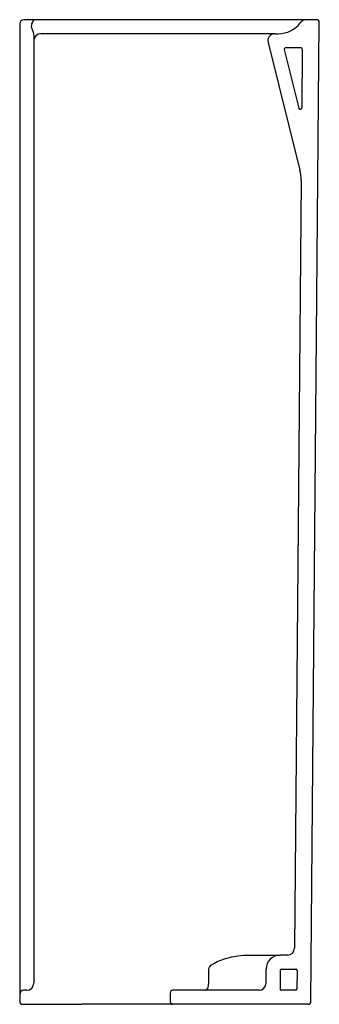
# Model space of a CAD drawing. Header units: millimetres. Extents: x 4720.004 to 4720.217, y 2590.474 to 2591.174.
import ezdxf

# ---------------------------------------------------------------- set-up
doc = ezdxf.new("R2010")
doc.units = ezdxf.units.MM
doc.layers.add('SANINDUSA', color=3, linetype='Continuous')

msp = doc.modelspace()

# ---------------------------------------------------------------- linework, layer by layer
at = {"layer": 'SANINDUSA'}
for p, q in [((4720.00413, 2591.17119), (4720.00413, 2591.16921)), ((4720.00413, 2591.16921), (4720.00413, 2590.48912)), ((4720.0093, 2591.17419), (4720.00713, 2591.17419)), ((4720.01562, 2591.17419), (4720.0093, 2591.17419)), ((4720.11493, 2591.17419), (4720.01562, 2591.17419)), ((4720.20781, 2591.17419), (4720.11493, 2591.17419)), ((4720.21511, 2591.17419), (4720.20781, 2591.17419)), ((4720.21115, 2590.47617), (4720.21711, 2591.17217)), ((4720.01413, 2591.16248), (4720.01413, 2591.15919)), ((4720.13824, 2591.16419), (4720.01913, 2591.16419)), ((4720.16168, 2591.16419), (4720.13824, 2591.16419)), ((4720.18553, 2591.16419), (4720.16168, 2591.16419)), ((4720.18553, 2591.16419), (4720.18781, 2591.16419)), ((4720.01413, 2591.15919), (4720.01413, 2590.48919)), ((4720.18068, 2591.15798), (4720.20329, 2591.06731)), ((4720.19224, 2591.15295), (4720.20264, 2591.11125)), ((4720.20396, 2591.15419), (4720.19321, 2591.15419)), ((4720.20496, 2591.15318), (4720.20461, 2591.11148)), ((4720.20418, 2591.0598), (4720.19946, 2590.51415)), ((4720.16722, 2590.50919), (4720.18934, 2590.50919)), ((4720.19446, 2590.50919), (4720.18934, 2590.50919)), ((4720.13848, 2590.48917), (4720.13866, 2590.49923)), ((4720.17926, 2590.48915), (4720.17934, 2590.49927)), ((4720.18933, 2590.4982), (4720.18922, 2590.4852)), ((4720.19033, 2590.49919), (4720.20033, 2590.49919)), ((4720.20133, 2590.49818), (4720.20122, 2590.48518)), ((4720.00413, 2590.48912), (4720.00413, 2590.48119)), ((4720.00913, 2590.48419), (4720.00713, 2590.48419)), ((4720.17426, 2590.48419), (4720.11308, 2590.48419)), ((4720.20022, 2590.48419), (4720.19022, 2590.48419)), ((4720.00413, 2590.48119), (4720.00413, 2590.47918)), ((4720.00413, 2590.47918), (4720.00413, 2590.47619)), ((4720.11108, 2590.48219), (4720.11108, 2590.47619)), ((4720.00613, 2590.47419), (4720.00704, 2590.47419)), ((4720.00704, 2590.47419), (4720.04825, 2590.47419)), ((4720.11308, 2590.47419), (4720.04825, 2590.47419)), ((4720.20915, 2590.47419), (4720.11308, 2590.47419))]:
    msp.add_line(p, q, dxfattribs=at)
at = {"layer": 'SANINDUSA', "flags": 128}
for points in [[(4720.01562, 2591.17419), (4720.01499, 2591.17409), (4720.01438, 2591.17381), (4720.01382, 2591.17335), (4720.01333, 2591.17274), (4720.01293, 2591.17198), (4720.01263, 2591.17113), (4720.01244, 2591.17019), (4720.01237, 2591.16922)], [(4720.01237, 2591.16922), (4720.0137, 2591.16541), (4720.01413, 2591.16248)], [(4720.13866, 2590.49923), (4720.13884, 2590.50011), (4720.1391, 2590.50062), (4720.14058, 2590.50222), (4720.1425, 2590.50351), (4720.14456, 2590.50456), (4720.14971, 2590.50653), (4720.15502, 2590.50793), (4720.15926, 2590.5087)], [(4720.15926, 2590.5087), (4720.16128, 2590.50893), (4720.16329, 2590.50908), (4720.16528, 2590.50917), (4720.16722, 2590.50919)], [(4720.13628, 2590.48419), (4720.13671, 2590.48429), (4720.13712, 2590.48457), (4720.1375, 2590.48503), (4720.13783, 2590.48565), (4720.13811, 2590.4864), (4720.13831, 2590.48726), (4720.13844, 2590.4882), (4720.13848, 2590.48917)]]:
    msp.add_lwpolyline(points, dxfattribs=at)
at = {"layer": 'SANINDUSA'}
for centre, radius, start, end in [((4720.00713, 2591.17119), 0.003, 90, 180), ((4720.18781, 2591.18419), 0.02, 270, 323.1301), ((4720.20781, 2591.16919), 0.005, 90, 143.1301), ((4720.21511, 2591.17219), 0.002, 359.52188, 90), ((4720.01913, 2591.15919), 0.005, 90, 180), ((4720.18553, 2591.15919), 0.005, 90, 194.00003), ((4720.19321, 2591.15319), 0.001, 90, 194.00003), ((4720.20396, 2591.15319), 0.001, 359.52188, 90), ((4720.20361, 2591.11149), 0.001, 194.00003, 359.52188), ((4720.17418, 2591.06005), 0.03, 359.52188, 14.00003), ((4720.19446, 2590.51419), 0.005, 270, 359.52188), ((4720.18934, 2590.49919), 0.01, 90, 179.52188), ((4720.19033, 2590.49819), 0.001, 90, 179.52188), ((4720.20033, 2590.49819), 0.001, 359.52188, 90), ((4720.00713, 2590.48119), 0.003, 90, 180), ((4720.00913, 2590.48919), 0.005, 270, 0), ((4720.11308, 2590.48219), 0.002, 90, 180), ((4720.17426, 2590.48919), 0.005, 270, 359.52188), ((4720.19022, 2590.48519), 0.001, 179.52188, 270), ((4720.20022, 2590.48519), 0.001, 270, 359.52188), ((4720.00613, 2590.47619), 0.002, 180, 270), ((4720.11308, 2590.47619), 0.002, 180, 270), ((4720.20915, 2590.47619), 0.002, 270, 359.52188)]:
    msp.add_arc(centre, radius, start, end, dxfattribs=at)

doc.saveas('drawing.dxf')
